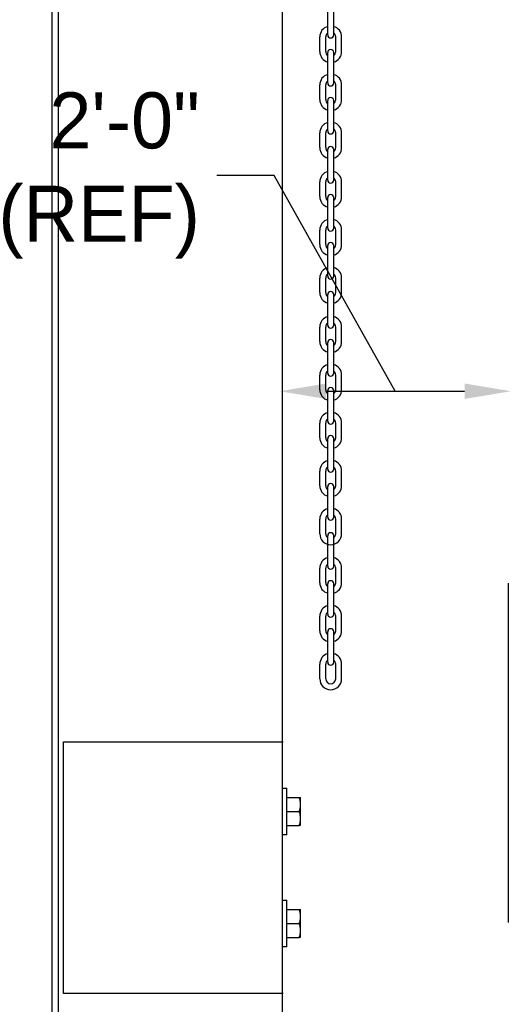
# Model space of a CAD drawing. Header units: inches. Extents: x 144.9 to 238.4, y 214.8 to 247.7.
# Tile 17 of 256: x 158 to 158.8, y 221.9 to 223.6. Entities that reach past the tile are written whole.
import ezdxf

# ---------------------------------------------------------------- set-up
doc = ezdxf.new("R2010")
doc.units = ezdxf.units.IN
doc.header["$LTSCALE"] = 0.25
doc.header["$MEASUREMENT"] = 0
doc.layers.add('ANNOTATIONS', color=1, linetype='Continuous')
doc.layers.add('MOTOR RH', color=7, linetype='Continuous')
doc.styles.add('ARIAL', font='arial.ttf', dxfattribs={"height": 0.09375})
doc.styles.add('ROMANS', font='Romans', dxfattribs={"height": 0.09375})
doc.styles.get("Standard").update_dxf_attribs({"font": 'romans.shx'})
doc.dimstyles.get("Standard").update_dxf_attribs({"dimscale": 60, "dimtxt": 0.0833, "dimasz": 0.0833, "dimexe": 0.0833, "dimexo": 0.04, "dimgap": 0.09, "dimtad": 0, "dimtih": 1, "dimtoh": 1, "dimdec": 4, "dimzin": 1, "dimdsep": 46, "dimlunit": 4, "dimtxsty": 'Standard', "dimcen": 0.09, "dimclrt": 150, "dimadec": 4, "dimazin": 2, "dimtfac": 1, "dimtdec": 0, "dimtofl": 0, "dimtmove": 0, "dimatfit": 3, "dimfxl": 1, "dimtolj": 1, "dimtzin": 0, "dimlwd": -1, "dimlwe": -1, "dimarcsym": 1})

msp = doc.modelspace()

# ---------------------------------------------------------------- linework, layer by layer
at = {"layer": 'ANNOTATIONS'}
msp.add_line((158.48505, 222.93369), (158.71709, 222.93369), dxfattribs=at)
for points in [[(158.48505, 222.92075), (158.48505, 222.94664), (158.40739, 222.93369)], [(158.71709, 222.92075), (158.71709, 222.94664), (158.79476, 222.93369)]]:
    msp.add_solid(points, dxfattribs=at)
at = {"layer": 'MOTOR RH'}
for p, q in [((158.03707, 220.30619), (158.03707, 224.2698)), ((158.0268, 220.92749), (158.0268, 224.15206)), ((158.41207, 220.30619), (158.41207, 224.06424)), ((158.48798, 223.52981), (158.48798, 223.58085)), ((158.49799, 223.52981), (158.49799, 223.58085)), ((158.47467, 223.5021), (158.47467, 223.52651)), ((158.48468, 223.5021), (158.48468, 223.52651)), ((158.50128, 223.5021), (158.50128, 223.52651)), ((158.5113, 223.5021), (158.5113, 223.52651)), ((158.48798, 223.44947), (158.48798, 223.50051)), ((158.49799, 223.44947), (158.49799, 223.50051)), ((158.47467, 223.42176), (158.47467, 223.44618)), ((158.48468, 223.42176), (158.48468, 223.44618)), ((158.50128, 223.42176), (158.50128, 223.44618)), ((158.5113, 223.42176), (158.5113, 223.44618)), ((158.48798, 223.36913), (158.48798, 223.42017)), ((158.49799, 223.36913), (158.49799, 223.42017)), ((158.47467, 223.34142), (158.47467, 223.36584)), ((158.48468, 223.34142), (158.48468, 223.36584)), ((158.50128, 223.34142), (158.50128, 223.36584)), ((158.5113, 223.34142), (158.5113, 223.36584)), ((158.48798, 223.28708), (158.48798, 223.33812)), ((158.49799, 223.28708), (158.49799, 223.33812)), ((158.47467, 223.25937), (158.47467, 223.28379)), ((158.48468, 223.25937), (158.48468, 223.28379)), ((158.50128, 223.25937), (158.50128, 223.28379)), ((158.5113, 223.25937), (158.5113, 223.28379)), ((158.48798, 223.20674), (158.48798, 223.25778)), ((158.49799, 223.20674), (158.49799, 223.25778)), ((158.47467, 223.17903), (158.47467, 223.20345)), ((158.48468, 223.17903), (158.48468, 223.20345)), ((158.50128, 223.17903), (158.50128, 223.20345)), ((158.5113, 223.17903), (158.5113, 223.20345)), ((158.48798, 223.12641), (158.48798, 223.17744)), ((158.49799, 223.12641), (158.49799, 223.17744)), ((158.47467, 223.09869), (158.47467, 223.12311)), ((158.48468, 223.09869), (158.48468, 223.12311)), ((158.50128, 223.09869), (158.50128, 223.12311)), ((158.5113, 223.09869), (158.5113, 223.12311)), ((158.48798, 223.04436), (158.48798, 223.09539)), ((158.49799, 223.04436), (158.49799, 223.09539)), ((158.47467, 223.01664), (158.47467, 223.04106)), ((158.48468, 223.01664), (158.48468, 223.04106)), ((158.50128, 223.01664), (158.50128, 223.04106)), ((158.5113, 223.01664), (158.5113, 223.04106)), ((158.48798, 222.96402), (158.48798, 223.01505)), ((158.49799, 222.96402), (158.49799, 223.01505)), ((158.47467, 222.9363), (158.47467, 222.96072)), ((158.48468, 222.9363), (158.48468, 222.96072)), ((158.50128, 222.9363), (158.50128, 222.96072)), ((158.5113, 222.9363), (158.5113, 222.96072)), ((158.48798, 222.88368), (158.48798, 222.93471)), ((158.49799, 222.88368), (158.49799, 222.93471)), ((158.47467, 222.85596), (158.47467, 222.88038)), ((158.48468, 222.85596), (158.48468, 222.88038)), ((158.50128, 222.85596), (158.50128, 222.88038)), ((158.5113, 222.85596), (158.5113, 222.88038)), ((158.48798, 222.80334), (158.48798, 222.85437)), ((158.49799, 222.80334), (158.49799, 222.85437)), ((158.47467, 222.77562), (158.47467, 222.80004)), ((158.48468, 222.77562), (158.48468, 222.80004)), ((158.50128, 222.77562), (158.50128, 222.80004)), ((158.5113, 222.77562), (158.5113, 222.80004)), ((158.48798, 222.723), (158.48798, 222.77404)), ((158.49799, 222.723), (158.49799, 222.77404)), ((158.47467, 222.69528), (158.47467, 222.7197)), ((158.48468, 222.69528), (158.48468, 222.7197)), ((158.50128, 222.69528), (158.50128, 222.7197)), ((158.5113, 222.69528), (158.5113, 222.7197)), ((158.48798, 222.64095), (158.48798, 222.69199)), ((158.49799, 222.64095), (158.49799, 222.69199)), ((158.47467, 222.61323), (158.47467, 222.63765)), ((158.48468, 222.61323), (158.48468, 222.63765)), ((158.50128, 222.61323), (158.50128, 222.63765)), ((158.5113, 222.61323), (158.5113, 222.63765)), ((158.48798, 222.56061), (158.48798, 222.61165)), ((158.49799, 222.56061), (158.49799, 222.61165)), ((158.79023, 222.61248), (158.79023, 222.04488)), ((158.47467, 222.5329), (158.47467, 222.55731)), ((158.48468, 222.5329), (158.48468, 222.55731)), ((158.50128, 222.5329), (158.50128, 222.55731)), ((158.5113, 222.5329), (158.5113, 222.55731)), ((158.48798, 222.48027), (158.48798, 222.53131)), ((158.49799, 222.48027), (158.49799, 222.53131)), ((158.47467, 222.45256), (158.47467, 222.47698)), ((158.48468, 222.45256), (158.48468, 222.47698)), ((158.50128, 222.45256), (158.50128, 222.47698)), ((158.5113, 222.45256), (158.5113, 222.47698)), ((158.04599, 221.92607), (158.04599, 222.34727)), ((158.04599, 222.34727), (158.41352, 222.34727)), ((158.41352, 222.26948), (158.41977, 222.26948)), ((158.41977, 222.19135), (158.41977, 222.26948)), ((158.41977, 222.25385), (158.44043, 222.25385)), ((158.44252, 222.20698), (158.44252, 222.25385)), ((158.41977, 222.23042), (158.44043, 222.23042)), ((158.41977, 222.20698), (158.44043, 222.20698)), ((158.41977, 222.19135), (158.41352, 222.19135)), ((158.41352, 222.08198), (158.41977, 222.08198)), ((158.41977, 222.00385), (158.41977, 222.08198)), ((158.41977, 222.06635), (158.44043, 222.06635)), ((158.44252, 222.01948), (158.44252, 222.06635)), ((158.41977, 222.04292), (158.44043, 222.04292)), ((158.41977, 222.00385), (158.41352, 222.00385)), ((158.41977, 222.01948), (158.44043, 222.01948)), ((158.41352, 221.92607), (158.04599, 221.92607))]:
    msp.add_line(p, q, dxfattribs=at)
at = {"layer": 'MOTOR RH', "ltscale": 0.25}
msp.add_line((158.04599, 222.11372), (158.04599, 222.15961), dxfattribs=at)
at = {"layer": 'MOTOR RH'}
for centre, radius, start, end in [((158.49298, 223.52651), 0.01831, 105.86272, 180), ((158.49298, 223.52651), 0.01831, 0, 74.13728), ((158.49298, 223.52651), 0.0083, 127.08084, 180), ((158.49298, 223.52981), 0.00501, 180, 0), ((158.49298, 223.52651), 0.0083, 0, 52.91916), ((158.49298, 223.50051), 0.00501, 0, 180), ((158.49298, 223.5021), 0.01831, 180, 254.13728), ((158.49298, 223.5021), 0.0083, 180, 232.91916), ((158.49298, 223.5021), 0.01831, 285.86272, 0), ((158.49298, 223.5021), 0.0083, 307.08084, 0), ((158.49298, 223.44618), 0.01831, 105.86272, 180), ((158.49298, 223.44618), 0.01831, 0, 74.13728), ((158.49298, 223.44618), 0.0083, 127.08084, 180), ((158.49298, 223.44947), 0.00501, 180, 0), ((158.49298, 223.44618), 0.0083, 0, 52.91916), ((158.49298, 223.42176), 0.01831, 180, 254.13728), ((158.49298, 223.42176), 0.0083, 180, 232.91916), ((158.49298, 223.42017), 0.00501, 0, 180), ((158.49298, 223.42176), 0.01831, 285.86272, 0), ((158.49298, 223.42176), 0.0083, 307.08084, 0), ((158.49298, 223.36584), 0.01831, 105.86272, 180), ((158.49298, 223.36584), 0.0083, 127.08084, 180), ((158.49298, 223.36584), 0.01831, 0, 74.13728), ((158.49298, 223.36584), 0.0083, 0, 52.91916), ((158.49298, 223.36913), 0.00501, 180, 0), ((158.49298, 223.34142), 0.01831, 180, 254.13728), ((158.49298, 223.34142), 0.0083, 180, 232.91916), ((158.49298, 223.33812), 0.00501, 0, 180), ((158.49298, 223.34142), 0.01831, 285.86272, 0), ((158.49298, 223.34142), 0.0083, 307.08084, 0), ((158.49298, 223.28379), 0.01831, 105.86272, 180), ((158.49298, 223.28379), 0.0083, 127.08084, 180), ((158.49298, 223.28379), 0.01831, 0, 74.13728), ((158.49298, 223.28379), 0.0083, 0, 52.91916), ((158.49298, 223.28708), 0.00501, 180, 0), ((158.49298, 223.25937), 0.01831, 180, 254.13728), ((158.49298, 223.25937), 0.0083, 180, 232.91916), ((158.49298, 223.25778), 0.00501, 0, 180), ((158.49298, 223.25937), 0.01831, 285.86272, 0), ((158.49298, 223.25937), 0.0083, 307.08084, 0), ((158.49298, 223.20345), 0.01831, 105.86272, 180), ((158.49298, 223.20345), 0.0083, 127.08084, 180), ((158.49298, 223.20674), 0.00501, 180, 0), ((158.49298, 223.20345), 0.01831, 0, 74.13728), ((158.49298, 223.20345), 0.0083, 0, 52.91916), ((158.49298, 223.17903), 0.01831, 180, 254.13728), ((158.49298, 223.17903), 0.0083, 180, 232.91916), ((158.49298, 223.17744), 0.00501, 0, 180), ((158.49298, 223.17903), 0.01831, 285.86272, 0), ((158.49298, 223.17903), 0.0083, 307.08084, 0), ((158.49298, 223.12311), 0.01831, 105.86272, 180), ((158.49298, 223.12311), 0.01831, 0, 74.13728), ((158.49298, 223.12311), 0.0083, 127.08084, 180), ((158.49298, 223.12641), 0.00501, 180, 0), ((158.49298, 223.12311), 0.0083, 0, 52.91916), ((158.49298, 223.09869), 0.01831, 180, 254.13728), ((158.49298, 223.09869), 0.0083, 180, 232.91916), ((158.49298, 223.09539), 0.00501, 0, 180), ((158.49298, 223.09869), 0.01831, 285.86272, 0), ((158.49298, 223.09869), 0.0083, 307.08084, 0), ((158.49298, 223.04106), 0.01831, 105.86272, 180), ((158.49298, 223.04106), 0.01831, 0, 74.13728), ((158.49298, 223.04106), 0.0083, 127.08084, 180), ((158.49298, 223.04436), 0.00501, 180, 0), ((158.49298, 223.04106), 0.0083, 0, 52.91916), ((158.49298, 223.01664), 0.01831, 180, 254.13728), ((158.49298, 223.01664), 0.0083, 180, 232.91916), ((158.49298, 223.01505), 0.00501, 0, 180), ((158.49298, 223.01664), 0.01831, 285.86272, 0), ((158.49298, 223.01664), 0.0083, 307.08084, 0), ((158.49298, 222.96072), 0.01831, 105.86272, 180), ((158.49298, 222.96072), 0.01831, 0, 74.13728), ((158.49298, 222.96072), 0.0083, 127.08084, 180), ((158.49298, 222.96402), 0.00501, 180, 0), ((158.49298, 222.96072), 0.0083, 0, 52.91916), ((158.49298, 222.9363), 0.01831, 180, 254.13728), ((158.49298, 222.9363), 0.0083, 180, 232.91916), ((158.49298, 222.93471), 0.00501, 0, 180), ((158.49298, 222.9363), 0.01831, 285.86272, 0), ((158.49298, 222.9363), 0.0083, 307.08084, 0), ((158.49298, 222.88038), 0.01831, 105.86272, 180), ((158.49298, 222.88038), 0.01831, 0, 74.13728), ((158.49298, 222.88038), 0.0083, 127.08084, 180), ((158.49298, 222.88368), 0.00501, 180, 0), ((158.49298, 222.88038), 0.0083, 0, 52.91916), ((158.49298, 222.85596), 0.01831, 180, 254.13728), ((158.49298, 222.85596), 0.0083, 180, 232.91916), ((158.49298, 222.85437), 0.00501, 0, 180), ((158.49298, 222.85596), 0.01831, 285.86272, 0), ((158.49298, 222.85596), 0.0083, 307.08084, 0), ((158.49298, 222.80004), 0.01831, 105.86272, 180), ((158.49298, 222.80004), 0.01831, 0, 74.13728), ((158.49298, 222.80004), 0.0083, 127.08084, 180), ((158.49298, 222.80334), 0.00501, 180, 0), ((158.49298, 222.80004), 0.0083, 0, 52.91916), ((158.49298, 222.77404), 0.00501, 0, 180), ((158.49298, 222.77562), 0.01831, 180, 254.13728), ((158.49298, 222.77562), 0.0083, 180, 232.91916), ((158.49298, 222.77562), 0.01831, 285.86272, 0), ((158.49298, 222.77562), 0.0083, 307.08084, 0), ((158.49298, 222.7197), 0.01831, 105.86272, 180), ((158.49298, 222.7197), 0.01831, 0, 74.13728), ((158.49298, 222.7197), 0.0083, 127.08084, 180), ((158.49298, 222.723), 0.00501, 180, 0), ((158.49298, 222.7197), 0.0083, 0, 52.91916), ((158.49298, 222.69199), 0.00501, 0, 180), ((158.49298, 222.69528), 0.01831, 180, 0), ((158.49298, 222.69528), 0.0083, 180, 232.91916), ((158.49298, 222.69528), 0.0083, 307.08084, 0), ((158.49298, 222.63765), 0.01831, 105.86272, 180), ((158.49298, 222.63765), 0.01831, 0, 74.13728), ((158.49298, 222.63765), 0.0083, 127.08084, 180), ((158.49298, 222.64095), 0.00501, 180, 0), ((158.49298, 222.63765), 0.0083, 0, 52.91916), ((158.49298, 222.61323), 0.01831, 180, 254.13728), ((158.49298, 222.61323), 0.0083, 180, 232.91916), ((158.49298, 222.61165), 0.00501, 0, 180), ((158.49298, 222.61323), 0.01831, 285.86272, 0), ((158.49298, 222.61323), 0.0083, 307.08084, 0), ((158.49298, 222.55731), 0.01831, 105.86272, 180), ((158.49298, 222.55731), 0.0083, 127.08084, 180), ((158.49298, 222.55731), 0.01831, 0, 74.13728), ((158.49298, 222.55731), 0.0083, 0, 52.91916), ((158.49298, 222.56061), 0.00501, 180, 0), ((158.49298, 222.5329), 0.01831, 180, 254.13728), ((158.49298, 222.5329), 0.0083, 180, 232.91916), ((158.49298, 222.53131), 0.00501, 0, 180), ((158.49298, 222.5329), 0.01831, 285.86272, 0), ((158.49298, 222.5329), 0.0083, 307.08084, 0), ((158.49298, 222.47698), 0.01831, 105.86272, 180), ((158.49298, 222.47698), 0.0083, 127.08084, 180), ((158.49298, 222.47698), 0.01831, 0, 74.13728), ((158.49298, 222.47698), 0.0083, 0, 52.91916), ((158.49298, 222.48027), 0.00501, 180, 0), ((158.49298, 222.45256), 0.01831, 180, 0), ((158.49298, 222.45256), 0.0083, 180, 0)]:
    msp.add_arc(centre, radius, start, end, dxfattribs=at)
for points, knots in [([(158.44252, 222.24213), (158.44252, 222.24241), (158.4425, 222.24452), (158.44204, 222.24848), (158.44097, 222.25205), (158.44043, 222.25385)], [0, 0, 0, 0, 0.0700919, 0.5307854, 1, 1, 1, 1]), ([(158.44043, 222.25385), (158.44127, 222.25385), (158.44239, 222.25385), (158.44249, 222.25385), (158.44252, 222.25385)], [0, 0, 0, 0, 0.75369373, 1, 1, 1, 1]), ([(158.44043, 222.23042), (158.44101, 222.23232), (158.44219, 222.23616), (158.44241, 222.24013), (158.44252, 222.24213)], [0, 0, 0, 0, 0.495458, 1, 1, 1, 1]), ([(158.44252, 222.2187), (158.44252, 222.21897), (158.4425, 222.22108), (158.44204, 222.22504), (158.44097, 222.22861), (158.44043, 222.23042)], [0, 0, 0, 0, 0.0700919, 0.5307854, 1, 1, 1, 1]), ([(158.44043, 222.20698), (158.44101, 222.20888), (158.44219, 222.21272), (158.44241, 222.21669), (158.44252, 222.2187)], [0, 0, 0, 0, 0.495458, 1, 1, 1, 1]), ([(158.44252, 222.20698), (158.44249, 222.20698), (158.44239, 222.20698), (158.44127, 222.20698), (158.44043, 222.20698)], [0, 0, 0, 0, 0.24630627, 1, 1, 1, 1]), ([(158.44252, 222.05463), (158.44252, 222.05491), (158.4425, 222.05702), (158.44204, 222.06098), (158.44097, 222.06455), (158.44043, 222.06635)], [0, 0, 0, 0, 0.0700919, 0.5307854, 1, 1, 1, 1]), ([(158.44043, 222.06635), (158.44127, 222.06635), (158.44239, 222.06635), (158.44249, 222.06635), (158.44252, 222.06635)], [0, 0, 0, 0, 0.75369373, 1, 1, 1, 1]), ([(158.44043, 222.04292), (158.44101, 222.04482), (158.44219, 222.04866), (158.44241, 222.05263), (158.44252, 222.05463)], [0, 0, 0, 0, 0.495458, 1, 1, 1, 1]), ([(158.44252, 222.0312), (158.44252, 222.03147), (158.4425, 222.03358), (158.44204, 222.03754), (158.44097, 222.04111), (158.44043, 222.04292)], [0, 0, 0, 0, 0.0700919, 0.5307854, 1, 1, 1, 1]), ([(158.44043, 222.01948), (158.44101, 222.02138), (158.44219, 222.02522), (158.44241, 222.02919), (158.44252, 222.0312)], [0, 0, 0, 0, 0.495458, 1, 1, 1, 1]), ([(158.44252, 222.01948), (158.44249, 222.01948), (158.44239, 222.01948), (158.44127, 222.01948), (158.44043, 222.01948)], [0, 0, 0, 0, 0.24630627, 1, 1, 1, 1])]:
    msp.add_open_spline(points, degree=3, knots=knots, dxfattribs=at)

# ---------------------------------------------------------------- texts
at = {"layer": 'ANNOTATIONS', "insert": (158.27422, 223.29461), "char_height": 0.09375, "attachment_point": 6, "style": 'ARIAL'}
msp.add_mtext('2\'-0"\\P(REF)', dxfattribs=at)

# ---------------------------------------------------------------- leaders
at = {"layer": 'ANNOTATIONS', "has_arrowhead": 0}
msp.add_leader([(158.60107, 222.93369), (158.39813, 223.29461), (158.30232, 223.29461)], dimstyle='Standard', override={"dimtxt": 0.09375, "dimasz": 0.09375, "dimexe": 0.046875, "dimgap": 0.09, "dimtad": 0, "dimtih": 0, "dimtoh": 0, "dimtxsty": 'ROMANS'}, dxfattribs=at)

doc.saveas('drawing.dxf')
